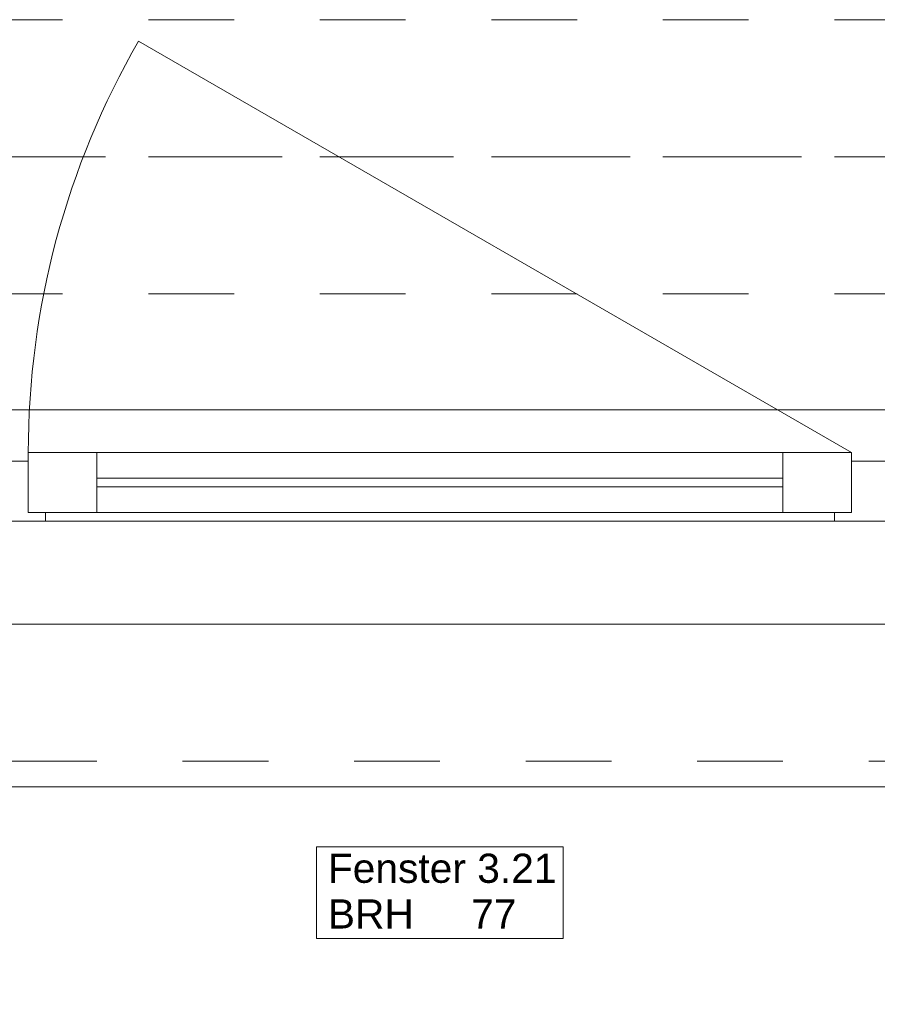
# Model space of a CAD drawing. Header units: metres. Extents: x -3.5 to 65.3, y -10.9 to 16.7.
# Tile 13 of 213: x 9 to 10, y -0.4 to 0.7. Entities that reach past the tile are written whole.
import ezdxf

# ---------------------------------------------------------------- set-up
doc = ezdxf.new("R2010")
doc.units = ezdxf.units.M
doc.header["$MEASUREMENT"] = 0
for name, pattern in [('Achse', [0.08, 0.04, -0.02, 0, -0.02]), ('Strichlinie doppelt', [0.218722, 0.105833, -0.042333, 0.028222, -0.042333]), ('Strichlinie eng', [0.046, 0.03, -0.016]), ('Untersicht', [0.04, 0.03, -0.01])]:
    doc.linetypes.add(name, pattern=pattern)
for name, color, linetype in [('451 - Universal.Achsen Raster', 7, 'Continuous'), ('603 - Struktur.Bodenplatte_ Decke Roh', 7, 'Continuous'), ('604 - Struktur.Wand Aussen', 7, 'Continuous'), ('608 - Struktur.Träger', 7, 'Continuous')]:
    doc.layers.add(name, color=color, linetype=linetype)
doc.styles.add('ERSTELLTER_STIL_1', font='txt')

msp = doc.modelspace()

# ---------------------------------------------------------------- linework, layer by layer
at = {"layer": '451 - Universal.Achsen Raster', "color": 160, "linetype": 'Strichlinie doppelt', "lineweight": 9, "true_color": 0x3232ff}
msp.add_line((64.935, 0.55), (-3.175, 0.55), dxfattribs=at)
at = {"layer": '603 - Struktur.Bodenplatte_ Decke Roh', "color": 7, "linetype": 'Continuous', "lineweight": 18, "flags": 128}
msp.add_lwpolyline([(-0.015, 0.005), (43.73, 0.005)], dxfattribs=at)
at = {"layer": '604 - Struktur.Wand Aussen', "color": 7, "linetype": 'Continuous', "lineweight": 9}
for p, q in [((10, 0.205), (9.1686, 0.685)), ((8.33, 0.255), (10.71, 0.255)), ((8.42, -0.185), (10.62, -0.185))]:
    msp.add_line(p, q, dxfattribs=at)
at = {"layer": '604 - Struktur.Wand Aussen', "color": 7, "linetype": 'Strichlinie eng', "lineweight": 9}
for p, q in [((8.33, 0.255), (10.71, 0.255)), ((8.42, -0.155), (10.62, -0.155))]:
    msp.add_line(p, q, dxfattribs=at)
at = {"layer": '604 - Struktur.Wand Aussen', "color": 7, "linetype": 'Continuous', "lineweight": 13}
for p, q in [((9.04, 0.135), (9.04, 0.205)), ((9.04, 0.205), (9.12, 0.205)), ((9.12, 0.205), (9.92, 0.205)), ((9.12, 0.205), (9.12, 0.135)), ((9.92, 0.135), (9.92, 0.205)), ((9.92, 0.205), (10, 0.205)), ((10, 0.205), (10, 0.135)), ((9.02, 0.195), (9.04, 0.195)), ((9.04, 0.195), (9.04, 0.135)), ((10, 0.135), (10, 0.195)), ((10, 0.195), (10.02, 0.195)), ((10.02, 0.195), (10.04, 0.195)), ((9.12, 0.175), (9.92, 0.175)), ((9.92, 0.165), (9.12, 0.165)), ((9.04, 0.135), (9.06, 0.135)), ((9.12, 0.135), (9.04, 0.135)), ((9.06, 0.135), (9.06, 0.125)), ((9.92, 0.135), (9.12, 0.135)), ((10, 0.135), (9.92, 0.135)), ((9.98, 0.125), (9.98, 0.135)), ((9.98, 0.135), (10, 0.135)), ((9.06, 0.125), (9.02, 0.125)), ((9.98, 0.125), (9.06, 0.125)), ((10.02, 0.125), (9.98, 0.125)), ((10.06, 0.125), (10.02, 0.125))]:
    msp.add_line(p, q, dxfattribs=at)
at = {"layer": '604 - Struktur.Wand Aussen', "color": 7, "linetype": 'Continuous', "lineweight": 9, "flags": 128}
msp.add_lwpolyline([(9.3762, -0.3619), (9.6638, -0.3619), (9.6638, -0.3084), (9.6638, -0.255), (9.3762, -0.255), (9.3762, -0.3084)], close=True, dxfattribs=at)
at = {"layer": '604 - Struktur.Wand Aussen', "color": 7, "linetype": 'Continuous', "lineweight": 9}
msp.add_arc((10, 0.205), 0.96, 150, 180, dxfattribs=at)
at = {"layer": '608 - Struktur.Träger', "color": 7, "linetype": 'Untersicht', "lineweight": 13}
for p, q in [((0.38, 0.71), (61.88, 0.71)), ((0.38, 0.39), (61.88, 0.39))]:
    msp.add_line(p, q, dxfattribs=at)
at = {"layer": '608 - Struktur.Träger', "color": 7, "linetype": 'Achse', "lineweight": 9}
msp.add_line((0.38, 0.55), (61.88, 0.55), dxfattribs=at)

# ---------------------------------------------------------------- texts
at = {"layer": '604 - Struktur.Wand Aussen', "color": 7, "lineweight": 9, "char_height": 0.034, "style": 'ERSTELLTER_STIL_1'}
for s, insert, attachment_point in [('\\A1;{\\pql;\\pt0;\\fArial|b0|i0|c0|p38;Fenster 3.21}', (9.3893, -0.2974), 7), ('\\A1;{\\pql;\\pt0;\\fArial|b0|i0|c0|p38;}', (9.608, -0.3084), 1), ('\\A1;{\\pql;\\pt0;\\fArial|b0|i0|c0|p38;BRH}', (9.3893, -0.3162), 1), ('\\A1;{\\pql;\\pt0,0.02;\\fArial|b0|i0|c0|p38;77\\fArial|b0|i0|c0|p38;\\A1{\\H.66x;\\S^  ;}\\fArial|b0|i0|c0|p38;\\fArial|b0|i0|c0|p38;\\A1{\\H.66x;\\S^  ;}}', (9.5564, -0.3162), 1)]:
    msp.add_mtext(s, dxfattribs=dict(at, insert=insert, attachment_point=attachment_point))

doc.saveas('drawing.dxf')
